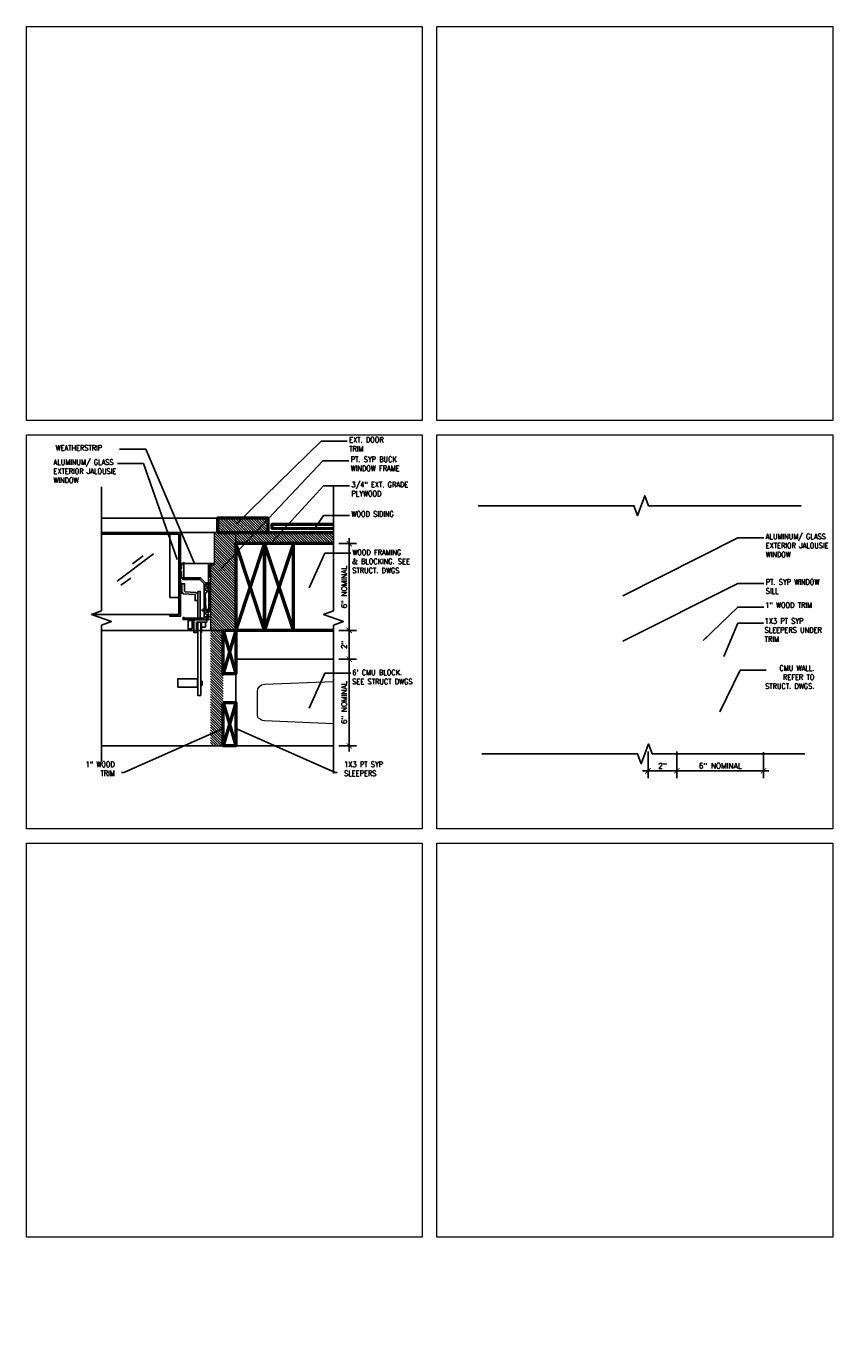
# Model space of a CAD drawing. Header units: inches. Extents: x -3803 to 34213, y -3756 to 4522.
# Tile 60 of 64: x 32593 to 32649, y 3590 to 3682. Entities that reach past the tile are written whole.
import ezdxf
from ezdxf.xclip import XClip

# ---------------------------------------------------------------- set-up
doc = ezdxf.new("R2010")
doc.units = ezdxf.units.IN
doc.header["$LTSCALE"] = 0.011
doc.header["$MEASUREMENT"] = 0
doc.header["$XCLIPFRAME"] = 0
doc.header["$PDMODE"] = 1
doc.layers.get('0').update_dxf_attribs({"linetype": 'CONTINUOUS'})
doc.layers.get('Defpoints').update_dxf_attribs({"linetype": 'CONTINUOUS'})
for name, color, linetype in [('A-elev-8', 8, 'CONTINUOUS'), ('A-elev-9', 9, 'CONTINUOUS'), ('Flashing', 5, 'CONTINUOUS'), ('Hatch', 254, 'CONTINUOUS'), ('Object', 7, 'CONTINUOUS'), ('woodfill', 254, 'CONTINUOUS')]:
    doc.layers.add(name, color=color, linetype=linetype)
for name, color, linetype, lineweight in [('A-STAIRS', 3, 'CONTINUOUS', 0), ('DIM', 4, 'CONTINUOUS', 13), ('G-DIM', 9, 'CONTINUOUS', 18), ('G-NOTE', 134, 'CONTINUOUS', 18), ('G-PEN1', 214, 'CONTINUOUS', 18), ('G-PEN2', 8, 'CONTINUOUS', 25), ('G-PEN4', 4, 'CONTINUOUS', 50)]:
    doc.layers.add(name, color=color, linetype=linetype, lineweight=lineweight)
doc.layers.add('MS_NONPLOT', color=7, linetype='CONTINUOUS', lineweight=0, plot=False)
doc.styles.add('ROM_SML_004', font='ROMANS.shx', dxfattribs={"width": 0.8, "height": 0.375})
doc.styles.add('ROMANS', font='romans.shx')
doc.dimstyles.new('DIM_004', dxfattribs={"dimscale": 4, "dimtxt": 0.09375, "dimasz": 0.09375, "dimexe": 0.125, "dimexo": 0.09375, "dimgap": 0.03125, "dimtad": 1, "dimdec": 4, "dimrnd": 0.0625, "dimzin": 15, "dimdsep": 46, "dimlunit": 4, "dimtxsty": 'ROMANS', "dimblk1": 'ARCHTICK', "dimblk2": 'ARCHTICK', "dimsah": 1, "dimcen": 0.0625, "dimdle": 0.09375, "dimclrd": 256, "dimclre": 256, "dimclrt": 134, "dimadec": 0, "dimazin": 0, "dimtfac": 1, "dimtdec": 4, "dimtix": 1, "dimtmove": 2, "dimatfit": 3, "dimldrblk": 'ARCHTICK', "dimfxl": 1, "dimtvp": 1.2, "dimfrac": 2, "dimtolj": 1, "dimtzin": 15, "dimarcsym": 0})
doc.dimstyles.new('DIM_004 Leader', dxfattribs={"dimscale": 4, "dimtxt": 0.09375, "dimasz": 0.09375, "dimexe": 0.125, "dimexo": 0.09375, "dimgap": 0.03125, "dimtad": 0, "dimjust": 2, "dimdec": 4, "dimrnd": 0.0625, "dimzin": 15, "dimdsep": 46, "dimlunit": 4, "dimtxsty": 'ROMANS', "dimcen": 0.0625, "dimdle": 0.09375, "dimclrd": 256, "dimclre": 256, "dimclrt": 256, "dimadec": 0, "dimazin": 0, "dimtfac": 1, "dimtdec": 4, "dimtix": 1, "dimtmove": 2, "dimatfit": 3, "dimfxl": 1, "dimtvp": 1.2, "dimfrac": 2, "dimtolj": 1, "dimtzin": 15, "dimarcsym": 0})

# ---------------------------------------------------------------- blocks, each defined once
blk = doc.blocks.new('jalousie door section')
at = {"layer": 'A-elev-8'}
for p, q in [((1.787, -5.875), (-2.213, -5.875)), ((-2.213, -5.875), (-2.213, -6)), ((-2.213, -6), (-2.213, -73.125)), ((-2.213, -6), (1.787, -6)), ((1.787, -6), (1.787, -5.875)), ((1.787, -6), (1.787, -6.5)), ((-0.758, -6.5), (-0.971, -72.625)), ((-0.662, -6.5), (-0.875, -72.625)), ((0.779, -6.615), (0.542, -6.692)), ((0.542, -6.692), (1.783, -10.495)), ((0.779, -6.615), (2.021, -10.417)), ((0.072, -7.847), (0.07, -70.205)), ((0.693, -7.847), (0.072, -7.847)), ((0.935, -8.824), (0.935, -10.489)), ((0.779, -10.011), (0.542, -10.089)), ((0.779, -10.011), (2.021, -13.814)), ((1.396, -9.308), (1.396, -9.402)), ((0.542, -10.089), (1.783, -13.891)), ((0.547, -10.133), (1.658, -13.471)), ((0.69, -10.545), (0.69, -11.254)), ((2.021, -10.417), (1.783, -10.495)), ((0.935, -12.221), (0.935, -13.886)), ((0.779, -13.524), (0.542, -13.601)), ((0.542, -13.601), (1.783, -17.404)), ((0.779, -13.524), (2.021, -17.326)), ((2.021, -13.814), (1.783, -13.891)), ((0.935, -14.806), (0.935, -17.398)), ((1.396, -16.217), (1.396, -16.312)), ((0.779, -16.921), (0.542, -16.998)), ((0.542, -16.998), (1.783, -20.801)), ((0.547, -17.042), (1.658, -20.38)), ((0.779, -16.921), (2.021, -20.723)), ((2.021, -17.326), (1.783, -17.404)), ((0.69, -17.454), (0.69, -18.163)), ((0.935, -19.13), (0.935, -20.795)), ((0.779, -20.433), (0.542, -20.51)), ((0.542, -20.51), (1.783, -24.313)), ((0.779, -20.433), (2.021, -24.235)), ((2.021, -20.723), (1.783, -20.801)), ((0.935, -21.716), (0.935, -24.307)), ((1.396, -23.127), (1.396, -23.221)), ((0.779, -23.83), (0.542, -23.907)), ((0.542, -23.907), (1.783, -27.71)), ((0.547, -23.951), (1.658, -27.289)), ((0.69, -24.363), (0.69, -25.072)), ((0.779, -23.83), (2.021, -27.632)), ((2.021, -24.235), (1.783, -24.313)), ((0.935, -26.039), (0.935, -27.819)), ((0.779, -27.342), (0.542, -27.42)), ((0.779, -27.342), (2.021, -31.144)), ((0.542, -27.42), (1.783, -31.222)), ((2.021, -27.632), (1.783, -27.71)), ((0.935, -29.552), (0.935, -31.216)), ((1.396, -30.036), (1.396, -30.13)), ((0.779, -30.739), (0.542, -30.816)), ((0.542, -30.816), (1.783, -34.619)), ((0.547, -30.86), (1.658, -34.198)), ((0.779, -30.739), (2.021, -34.541)), ((0.69, -31.272), (0.69, -31.981)), ((2.021, -31.144), (1.783, -31.222)), ((1.062, -33.01), (1.062, -35.117)), ((0.779, -34.251), (0.542, -34.329)), ((0.542, -34.329), (1.783, -38.131)), ((0.779, -34.251), (2.021, -38.053)), ((2.021, -34.541), (1.783, -34.619)), ((0.935, -36.481), (0.935, -38.125)), ((0.779, -37.648), (0.542, -37.725)), ((0.542, -37.725), (1.783, -41.528)), ((0.779, -37.648), (2.021, -41.45)), ((2.021, -38.053), (1.783, -38.131)), ((0.935, -39.877), (0.935, -41.522)), ((0.779, -41.045), (0.542, -41.122)), ((0.779, -41.045), (2.021, -44.847)), ((0.542, -41.122), (1.783, -44.925)), ((2.021, -41.45), (1.783, -41.528)), ((0.477, -43.79), (0.236, -44.07)), ((0.935, -43.274), (0.935, -44.919)), ((0.526, -43.829), (0.282, -44.113)), ((0.779, -44.441), (0.542, -44.519)), ((0.542, -44.519), (1.783, -48.321)), ((0.779, -44.441), (2.021, -48.244)), ((2.021, -44.847), (1.783, -44.925)), ((0.935, -46.671), (0.935, -48.315)), ((1.062, -46.734), (1.062, -48.704)), ((1.396, -47.135), (1.396, -49.726)), ((0.779, -47.838), (0.542, -47.916)), ((0.542, -47.916), (1.783, -51.718)), ((0.779, -47.838), (2.021, -51.641)), ((1.522, -47.523), (1.522, -50.114)), ((2.021, -48.244), (1.783, -48.321)), ((0.935, -50.068), (0.935, -51.712)), ((0.779, -51.235), (0.542, -51.312)), ((0.542, -51.312), (1.783, -55.115)), ((0.779, -51.235), (2.021, -55.037)), ((2.021, -51.641), (1.783, -51.718)), ((0.935, -53.464), (0.935, -55.109)), ((0.779, -54.632), (0.542, -54.709)), ((0.542, -54.709), (1.783, -58.512)), ((0.779, -54.632), (2.021, -58.434)), ((2.021, -55.037), (1.783, -55.115)), ((0.935, -56.861), (0.935, -58.506)), ((0.779, -58.028), (0.542, -58.106)), ((0.542, -58.106), (1.783, -61.908)), ((0.779, -58.028), (2.021, -61.831)), ((2.021, -58.434), (1.783, -58.512)), ((0.935, -60.258), (0.935, -61.902)), ((0.779, -61.425), (0.542, -61.503)), ((0.542, -61.503), (1.783, -65.305)), ((0.779, -61.425), (2.021, -65.228)), ((2.021, -61.831), (1.783, -61.908)), ((0.935, -62.708), (0.935, -65.299)), ((0.779, -64.822), (0.542, -64.9)), ((0.542, -64.9), (1.783, -68.702)), ((0.547, -64.943), (1.658, -68.281)), ((0.69, -65.355), (0.69, -66.064)), ((0.779, -64.822), (2.021, -68.624)), ((2.021, -65.228), (1.783, -65.305)), ((2.021, -65.228), (1.783, -65.305)), ((0.69, -66.912), (0.69, -68.225)), ((0.779, -68.196), (0.542, -68.273)), ((0.542, -68.273), (1.783, -72.076)), ((0.779, -68.196), (2.021, -71.998)), ((0.69, -68.729), (0.69, -70.291)), ((2.021, -68.624), (1.783, -68.702)), ((0.07, -70.205), (0.576, -70.205)), ((2.021, -71.998), (1.783, -72.076)), ((-2.213, -72.625), (1.787, -72.625)), ((1.787, -73.25), (1.787, -72.625)), ((-1.963, -81.507), (-2.963, -81.739)), ((-2.963, -82), (-2.963, -81.739)), ((-2.963, -82), (-2.963, -81.75)), ((-1.963, -81.507), (-1.213, -81.507)), ((-1.213, -81.452), (-1.213, -81.632)), ((2.662, -81.757), (-1.213, -81.632)), ((2.662, -81.757), (2.787, -81.882)), ((2.787, -82.007), (2.787, -81.882))]:
    blk.add_line(p, q, dxfattribs=at)
for points in [[(-1.213, 0), (-1.213, -1), (-2.212, -1), (-2.212, 0)], [(-1.338, 0), (-1.338, -0.875), (-2.087, -0.875), (-2.087, 0)], [(-1.213, -5.875), (-1.213, 0), (0.787, 0), (0.787, -5.875)], [(-2.213, -6.5), (1.787, -6.5)], [(1.787, -6.5), (1.787, -9.679)], [(1.291, -9.153), (1.231, -9.167), (1.383, -9.548), (1.476, -9.683), (1.441, -9.818), (1.489, -9.848), (1.518, -9.689), (1.29, -9.153)], [(1.787, -10.493), (1.787, -13.076)], [(1.291, -12.55), (1.231, -12.564), (1.383, -12.945), (1.476, -13.08), (1.441, -13.215), (1.489, -13.244), (1.518, -13.086), (1.29, -12.549)], [(1.787, -13.89), (1.787, -16.472)], [(1.291, -16.062), (1.231, -16.076), (1.383, -16.458), (1.476, -16.593), (1.441, -16.728), (1.489, -16.757), (1.518, -16.598), (1.29, -16.062)], [(1.787, -17.402), (1.787, -19.985)], [(1.291, -19.459), (1.231, -19.473), (1.383, -19.854), (1.476, -19.989), (1.441, -20.124), (1.489, -20.153), (1.518, -19.995), (1.29, -19.459)], [(1.787, -20.799), (1.787, -23.381)], [(1.291, -22.971), (1.231, -22.985), (1.383, -23.367), (1.476, -23.502), (1.441, -23.637), (1.489, -23.666), (1.518, -23.507), (1.29, -22.971)], [(1.787, -24.312), (1.787, -26.894)], [(1.291, -26.368), (1.231, -26.382), (1.383, -26.763), (1.476, -26.898), (1.441, -27.033), (1.489, -27.063), (1.518, -26.904), (1.29, -26.368)], [(1.787, -27.708), (1.787, -30.291)], [(1.291, -29.88), (1.231, -29.895), (1.383, -30.276), (1.476, -30.411), (1.441, -30.546), (1.489, -30.575), (1.518, -30.416), (1.29, -29.88)], [(1.787, -31.221), (1.787, -33.803)], [(1.291, -33.277), (1.231, -33.291), (1.383, -33.673), (1.476, -33.807), (1.441, -33.942), (1.489, -33.972), (1.518, -33.813), (1.29, -33.277)], [(1.787, -34.617), (1.787, -37.2)], [(1.291, -36.789), (1.231, -36.804), (1.383, -37.185), (1.476, -37.32), (1.441, -37.455), (1.489, -37.484), (1.518, -37.325), (1.29, -36.789)], [(1.787, -38.13), (1.787, -40.712)], [(1.291, -40.186), (1.231, -40.2), (1.383, -40.582), (1.476, -40.717), (1.441, -40.852), (1.489, -40.881), (1.518, -40.722), (1.29, -40.186)], [(1.787, -41.527), (1.787, -44.109)], [(1.291, -43.583), (1.231, -43.597), (1.383, -43.978), (1.476, -44.113), (1.441, -44.248), (1.489, -44.278), (1.518, -44.119), (1.29, -43.583)], [(-0.964, -44.441), (-1.143, -44.452), (-1.121, -44.698), (-1.218, -44.782), (-1.342, -46.014), (-1.599, -46.32), (-1.603, -47.195), (-1.294, -47.494), (-1.223, -48.704), (-1.148, -48.827), (-1.13, -49.071), (-0.962, -49.062)], [(1.787, -44.923), (1.787, -47.505)], [(-0.348, -45.649), (-0.809, -45.994)], [(0.055, -45.906), (-0.452, -46.355)], [(-1.463, -47.596), (-2.8, -48.378), (-3.057, -48.725), (-3.225, -48.759), (-3.595, -48.759), (-3.628, -48.613), (-3.505, -48.21), (-3.08, -47.987), (-1.927, -46.946)], [(1.291, -46.98), (1.231, -46.994), (1.383, -47.375), (1.476, -47.51), (1.441, -47.645), (1.489, -47.674), (1.518, -47.516), (1.29, -46.979)], [(1.787, -48.32), (1.787, -50.902)], [(1.291, -50.377), (1.231, -50.391), (1.383, -50.772), (1.476, -50.907), (1.441, -51.042), (1.489, -51.071), (1.518, -50.912), (1.29, -50.376)], [(1.787, -51.717), (1.787, -54.299)], [(1.291, -53.773), (1.231, -53.787), (1.383, -54.169), (1.476, -54.304), (1.441, -54.439), (1.489, -54.468), (1.518, -54.309), (1.29, -53.773)], [(1.787, -55.114), (1.787, -57.696)], [(1.291, -57.17), (1.231, -57.184), (1.383, -57.565), (1.476, -57.7), (1.441, -57.835), (1.489, -57.865), (1.518, -57.706), (1.29, -57.17)], [(1.787, -58.51), (1.787, -61.093)], [(1.291, -60.567), (1.231, -60.581), (1.383, -60.962), (1.476, -61.097), (1.441, -61.232), (1.489, -61.261), (1.518, -61.103), (1.29, -60.566)], [(1.787, -61.907), (1.787, -64.489)], [(1.291, -63.964), (1.231, -63.978), (1.383, -64.359), (1.476, -64.494), (1.441, -64.629), (1.489, -64.658), (1.518, -64.499), (1.29, -63.963)], [(1.787, -65.304), (1.787, -67.886)], [(1.291, -67.36), (1.231, -67.374), (1.383, -67.756), (1.476, -67.891), (1.441, -68.026), (1.489, -68.055), (1.518, -67.896), (1.29, -67.36)], [(1.787, -68.701), (1.787, -71.283)], [(1.291, -70.734), (1.231, -70.748), (1.383, -71.129), (1.476, -71.264), (1.441, -71.399), (1.489, -71.428), (1.518, -71.27), (1.29, -70.733)], [(1.787, -72.074), (1.787, -72.625)], [(-1.963, -81.507), (-1.213, -81.507)]]:
    blk.add_lwpolyline(points, dxfattribs=at)
for points in [[(-1.088, -0.125), (0.662, -0.125), (0.662, -5.875), (-1.088, -5.875)], [(-2.213, -73.125), (1.787, -73.125), (1.787, -73.25), (-2.213, -73.25)], [(-1.213, -81.507), (0.787, -81.507), (0.787, -73.125), (-1.213, -73.125)], [(-1.088, -81.382), (0.662, -81.382), (0.662, -73.25), (-1.088, -73.25)]]:
    blk.add_lwpolyline(points, close=True, dxfattribs=at)
for points in [[(1.317, -9.011), (0.2, -8.465, -0.796581), (0.325, -7.931), (0.883, -7.818), (0.891, -7.774), (0.859, -7.706), (0.759, -7.686), (0.735, -7.673), (0.578, -7.191), (0.573, -6.982), (0.456, -6.882), (0.491, -6.847), (0.615, -6.955), (0.629, -7.197), (0.779, -7.656), (0.778, -7.674), (0.765, -7.686)], [(1.317, -12.408), (0.2, -11.862, -0.796581), (0.325, -11.327), (0.883, -11.215), (0.891, -11.171), (0.859, -11.103), (0.759, -11.082), (0.735, -11.07), (0.578, -10.588), (0.573, -10.379), (0.456, -10.279), (0.491, -10.244), (0.615, -10.352), (0.629, -10.594), (0.779, -11.053), (0.778, -11.07), (0.765, -11.083)], [(1.317, -15.92), (0.2, -15.374, -0.796581), (0.325, -14.84), (0.883, -14.727), (0.891, -14.683), (0.859, -14.615), (0.759, -14.595), (0.735, -14.582), (0.578, -14.1), (0.573, -13.891), (0.456, -13.791), (0.491, -13.756), (0.615, -13.864), (0.629, -14.106), (0.779, -14.565), (0.778, -14.583), (0.765, -14.595)], [(1.317, -19.317), (0.2, -18.771, -0.796581), (0.325, -18.237), (0.883, -18.124), (0.891, -18.08), (0.859, -18.012), (0.759, -17.992), (0.735, -17.979), (0.578, -17.497), (0.573, -17.288), (0.456, -17.188), (0.491, -17.153), (0.615, -17.261), (0.629, -17.503), (0.779, -17.962), (0.778, -17.979), (0.765, -17.992)], [(1.317, -22.829), (0.2, -22.283, -0.796581), (0.325, -21.749), (0.883, -21.636), (0.891, -21.592), (0.859, -21.524), (0.759, -21.504), (0.735, -21.491), (0.578, -21.009), (0.573, -20.8), (0.456, -20.7), (0.491, -20.665), (0.615, -20.773), (0.629, -21.015), (0.779, -21.474), (0.778, -21.492), (0.765, -21.504)], [(1.317, -26.226), (0.2, -25.68, -0.796581), (0.325, -25.146), (0.883, -25.033), (0.891, -24.989), (0.859, -24.921), (0.759, -24.901), (0.735, -24.888), (0.578, -24.406), (0.573, -24.197), (0.456, -24.097), (0.491, -24.062), (0.615, -24.17), (0.629, -24.412), (0.779, -24.871), (0.778, -24.889), (0.765, -24.901)], [(1.317, -29.738), (0.2, -29.192, -0.796581), (0.325, -28.658), (0.883, -28.546), (0.891, -28.501), (0.859, -28.433), (0.759, -28.413), (0.735, -28.4), (0.578, -27.918), (0.573, -27.709), (0.456, -27.609), (0.491, -27.575), (0.615, -27.682), (0.629, -27.924), (0.779, -28.383), (0.778, -28.401), (0.765, -28.413)], [(1.317, -33.135), (0.2, -32.589, -0.796581), (0.325, -32.055), (0.883, -31.942), (0.891, -31.898), (0.859, -31.83), (0.759, -31.81), (0.735, -31.797), (0.578, -31.315), (0.573, -31.106), (0.456, -31.006), (0.491, -30.971), (0.615, -31.079), (0.629, -31.321), (0.779, -31.78), (0.778, -31.798), (0.765, -31.81)], [(1.317, -36.648), (0.2, -36.101, -0.796581), (0.325, -35.567), (0.883, -35.455), (0.891, -35.41), (0.859, -35.342), (0.759, -35.322), (0.735, -35.31), (0.578, -34.827), (0.573, -34.618), (0.456, -34.518), (0.491, -34.484), (0.615, -34.591), (0.629, -34.833), (0.779, -35.293), (0.778, -35.31), (0.765, -35.323)], [(1.317, -40.044), (0.2, -39.498, -0.796581), (0.325, -38.964), (0.883, -38.851), (0.891, -38.807), (0.859, -38.739), (0.759, -38.719), (0.735, -38.706), (0.578, -38.224), (0.573, -38.015), (0.456, -37.915), (0.491, -37.88), (0.615, -37.988), (0.629, -38.23), (0.779, -38.689), (0.778, -38.707), (0.765, -38.719)], [(1.317, -43.441), (0.2, -42.895, -0.796581), (0.325, -42.361), (0.883, -42.248), (0.891, -42.204), (0.859, -42.136), (0.759, -42.116), (0.735, -42.103), (0.578, -41.621), (0.573, -41.412), (0.456, -41.312), (0.491, -41.277), (0.615, -41.385), (0.629, -41.627), (0.779, -42.086), (0.778, -42.103), (0.765, -42.116)], [(0.07, -44.29), (-0.355, -45.65, 0.767087), (0.062, -45.914)], [(1.317, -46.838), (0.2, -46.292, -0.796581), (0.325, -45.757), (0.883, -45.645), (0.891, -45.601), (0.859, -45.533), (0.759, -45.512), (0.735, -45.5), (0.578, -45.017), (0.573, -44.808), (0.456, -44.709), (0.491, -44.674), (0.615, -44.782), (0.629, -45.024), (0.779, -45.483), (0.778, -45.5), (0.765, -45.513)], [(1.317, -50.235), (0.2, -49.688, -0.796581), (0.325, -49.154), (0.883, -49.042), (0.891, -48.998), (0.859, -48.929), (0.759, -48.909), (0.735, -48.897), (0.578, -48.414), (0.573, -48.205), (0.456, -48.106), (0.491, -48.071), (0.615, -48.178), (0.629, -48.421), (0.779, -48.88), (0.778, -48.897), (0.765, -48.91)], [(0.892, -48.997), (0.871, -49.083), (0.301, -49.192, 0.804516), (0.287, -49.745), (1.332, -50.266), (0.892, -48.997)], [(1.317, -53.631), (0.2, -53.085, -0.796581), (0.325, -52.551), (0.883, -52.438), (0.891, -52.394), (0.859, -52.326), (0.759, -52.306), (0.735, -52.293), (0.578, -51.811), (0.573, -51.602), (0.456, -51.502), (0.491, -51.467), (0.615, -51.575), (0.629, -51.817), (0.779, -52.276), (0.778, -52.294), (0.765, -52.306)], [(1.317, -57.028), (0.2, -56.482, -0.796581), (0.325, -55.948), (0.883, -55.835), (0.891, -55.791), (0.859, -55.723), (0.759, -55.703), (0.735, -55.69), (0.578, -55.208), (0.573, -54.999), (0.456, -54.899), (0.491, -54.864), (0.615, -54.972), (0.629, -55.214), (0.779, -55.673), (0.778, -55.691), (0.765, -55.703)], [(1.317, -60.425), (0.2, -59.879, -0.796581), (0.325, -59.344), (0.883, -59.232), (0.891, -59.188), (0.859, -59.12), (0.759, -59.099), (0.735, -59.087), (0.578, -58.605), (0.573, -58.396), (0.456, -58.296), (0.491, -58.261), (0.615, -58.369), (0.629, -58.611), (0.779, -59.07), (0.778, -59.087), (0.765, -59.1)], [(1.317, -63.822), (0.2, -63.275, -0.796581), (0.325, -62.741), (0.883, -62.629), (0.891, -62.585), (0.859, -62.516), (0.759, -62.496), (0.735, -62.484), (0.578, -62.001), (0.573, -61.792), (0.456, -61.693), (0.491, -61.658), (0.615, -61.765), (0.629, -62.008), (0.779, -62.467), (0.778, -62.484), (0.765, -62.497)], [(1.317, -67.218), (0.2, -66.672, -0.796581), (0.325, -66.138), (0.883, -66.026), (0.891, -65.981), (0.859, -65.913), (0.759, -65.893), (0.735, -65.88), (0.578, -65.398), (0.573, -65.189), (0.456, -65.089), (0.491, -65.055), (0.615, -65.162), (0.629, -65.404), (0.779, -65.863), (0.778, -65.881), (0.765, -65.893)], [(1.317, -70.592), (0.2, -70.046, -0.796581), (0.325, -69.512), (0.883, -69.399), (0.891, -69.355), (0.859, -69.287), (0.759, -69.267), (0.735, -69.254), (0.578, -68.772), (0.573, -68.563), (0.456, -68.463), (0.491, -68.428), (0.615, -68.536), (0.629, -68.778), (0.779, -69.237), (0.778, -69.254), (0.765, -69.267)]]:
    blk.add_lwpolyline(points, format="xyb", dxfattribs=at)
for centre, radius in [((0.385, -8.235), 0.189), ((0.388, -8.243), 0.147), ((0.385, -11.632), 0.189), ((0.388, -11.64), 0.147), ((0.385, -15.144), 0.189), ((0.388, -15.152), 0.147), ((0.385, -18.541), 0.189), ((0.388, -18.549), 0.147), ((0.385, -22.054), 0.189), ((0.388, -22.061), 0.147), ((0.385, -25.45), 0.189), ((0.388, -25.458), 0.147), ((0.385, -28.963), 0.189), ((0.388, -28.97), 0.147), ((0.385, -32.359), 0.189), ((0.388, -32.367), 0.147), ((0.385, -35.872), 0.189), ((0.388, -35.88), 0.147), ((0.385, -39.269), 0.189), ((0.388, -39.276), 0.147), ((0.385, -42.665), 0.189), ((0.388, -42.673), 0.147), ((0.385, -43.955), 0.189), ((-0.082, -45.703), 0.107), ((-1.226, -46.753), 0.233), ((0.385, -46.062), 0.189), ((0.388, -46.07), 0.147), ((-1.238, -46.765), 0.14), ((-3.176, -48.404), 0.251), ((-3.176, -48.404), 0.167), ((0.385, -49.459), 0.189), ((0.388, -49.467), 0.147), ((0.385, -52.856), 0.189), ((0.388, -52.863), 0.147), ((0.385, -56.252), 0.189), ((0.388, -56.26), 0.147), ((0.385, -59.649), 0.189), ((0.388, -59.657), 0.147), ((0.385, -63.046), 0.189), ((0.388, -63.054), 0.147), ((0.385, -66.443), 0.189), ((0.388, -66.45), 0.147), ((0.385, -69.816), 0.189), ((0.388, -69.824), 0.147)]:
    blk.add_circle(centre, radius, dxfattribs=at)
for centre, radius, start, end in [((1.207, -8.658), 0.178, 111.75245, 286.53833), ((1.225, -8.647), 0.109, 124.35115, 273.93963), ((1.207, -12.081), 0.178, 111.75245, 286.53833), ((1.225, -12.07), 0.109, 124.35115, 273.93963), ((1.207, -15.567), 0.178, 111.75245, 286.53833), ((1.225, -15.556), 0.109, 124.35115, 273.93963), ((1.207, -18.99), 0.178, 111.75245, 286.53833), ((1.225, -18.979), 0.109, 124.35115, 273.93963), ((1.207, -22.476), 0.178, 111.75245, 286.53833), ((1.225, -22.465), 0.109, 124.35115, 273.93963), ((1.207, -25.899), 0.178, 111.75245, 286.53833), ((1.225, -25.888), 0.109, 124.35115, 273.93963), ((1.207, -29.385), 0.178, 111.75245, 286.53833), ((1.225, -29.374), 0.109, 124.35115, 273.93963), ((1.207, -32.808), 0.178, 111.75245, 286.53833), ((1.225, -32.797), 0.109, 124.35115, 273.93963), ((1.207, -36.294), 0.178, 111.75245, 286.53833), ((1.225, -36.283), 0.109, 124.35115, 273.93963), ((1.207, -39.691), 0.178, 111.75245, 286.53833), ((1.225, -39.68), 0.109, 124.35115, 273.93963), ((1.207, -43.088), 0.178, 111.75245, 286.53833), ((1.225, -43.076), 0.109, 124.35115, 273.93963), ((-0.073, -45.711), 0.168, 31.55068, 328.44932), ((-1.252, -46.79), 0.911, 94.8241, 268.12925), ((-1.252, -46.79), 0.911, 294.30276, 65.69724), ((1.207, -46.484), 0.178, 111.75245, 286.53833), ((1.225, -46.473), 0.109, 124.35115, 273.93963), ((1.207, -49.881), 0.178, 111.75245, 286.53833), ((1.225, -49.87), 0.109, 124.35115, 273.93963), ((1.207, -53.278), 0.178, 111.75245, 286.53833), ((1.225, -53.267), 0.109, 124.35115, 273.93963), ((1.207, -56.675), 0.178, 111.75245, 286.53833), ((1.225, -56.664), 0.109, 124.35115, 273.93963), ((1.207, -60.071), 0.178, 111.75245, 286.53833), ((1.225, -60.06), 0.109, 124.35115, 273.93963), ((1.207, -63.468), 0.178, 111.75245, 286.53833), ((1.225, -63.457), 0.109, 124.35115, 273.93963), ((1.207, -66.891), 0.178, 111.75245, 286.53833), ((1.225, -66.88), 0.109, 124.35115, 273.93963), ((-1.213, -81.632), 0.125, 358.15239, 90), ((-1.213, -81.632), 0.25, 358.15239, 30), ((-1.213, -81.632), 0.375, 358.15239, 19.47122), ((-1.213, -81.632), 0.5, 358.15239, 14.47751), ((-1.213, -81.632), 0.625, 358.15239, 11.53696), ((-1.213, -81.632), 0.75, 358.15239, 9.59407), ((-1.213, -81.632), 0.875, 358.15239, 8.21321), ((-1.213, -81.632), 1, 358.15239, 7.18076), ((-1.213, -81.632), 1.125, 358.15239, 6.37937), ((-1.213, -81.632), 1.25, 358.15239, 5.73917), ((-1.213, -81.632), 1.375, 358.15239, 5.21591), ((-1.213, -81.632), 1.5, 358.15239, 4.78019), ((-1.213, -81.632), 1.625, 358.15239, 4.41173), ((-1.213, -81.632), 1.75, 358.15239, 4.09604)]:
    blk.add_arc(centre, radius, start, end, dxfattribs=at)
blk = doc.blocks.new('scheme 04')
at = {"layer": 'A-elev-9'}
for p, q in [((-391.976, 22.25), (-391.99, -60)), ((-390.98, 22), (-390.98, -60)), ((-383.732, 22.25), (-383.732, -60)), ((-382.732, 22.5), (-382.732, -60))]:
    blk.add_line(p, q, dxfattribs=at)
blk.add_blockref('jalousie door section', (-387.731, 22.007))
blk = doc.blocks.new('C')
ref = blk.add_blockref('scheme 04', (400.803, 66.617))
XClip(ref).set_block_clipping_path([(-394.6189101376, -61.6445663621), (-375.7661047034, -44.2030273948)])
blk = doc.blocks.new('_ArchTick')
at = {"color": 0, "linetype": 'ByBlock', "const_width": 0.15}
blk.add_lwpolyline([(-0.5, -0.5), (0.5, 0.5)], dxfattribs=at)
blk = doc.blocks.new('*D234')
at = {"layer": 'Defpoints', "color": 0, "ltscale": 10, "transparency": 16777216}
for p in [(32613.934, 3639.913), (32613.934, 3637.914), (32615.02, 3637.914)]:
    blk.add_point(p, dxfattribs=at)
at = {"layer": 'G-DIM', "lineweight": -2, "ltscale": 10, "transparency": 16777216}
for p, q in [((32615.02, 3640.288), (32615.02, 3637.539)), ((32614.309, 3639.913), (32615.52, 3639.913)), ((32614.309, 3637.914), (32615.52, 3637.914))]:
    blk.add_line(p, q, dxfattribs=at)
at = {"layer": 'G-DIM', "lineweight": -2, "ltscale": 10, "transparency": 16777216, "xscale": 0.375, "yscale": 0.375, "zscale": 0.375}
for p, rotation in [((32615.02, 3639.913), 90), ((32615.02, 3637.914), 270)]:
    blk.add_blockref('_ArchTick', p, dxfattribs=dict(at, rotation=rotation))
at = {"layer": 'G-DIM', "color": 134, "ltscale": 10, "transparency": 16777216, "insert": (32614.672, 3638.914), "char_height": 0.375, "attachment_point": 5, "rotation": 90, "style": 'ROMANS'}
blk.add_mtext('\\A1;2"', dxfattribs=at)
blk = doc.blocks.new('*D235')
at = {"layer": 'Defpoints', "color": 0, "ltscale": 10, "transparency": 16777216}
for p in [(32613.934, 3637.914), (32613.934, 3631.915), (32615.02, 3631.915)]:
    blk.add_point(p, dxfattribs=at)
at = {"layer": 'G-DIM', "lineweight": -2, "ltscale": 10, "transparency": 16777216}
for p, q in [((32615.02, 3638.289), (32615.02, 3631.54)), ((32614.309, 3637.914), (32615.52, 3637.914)), ((32614.309, 3631.915), (32615.52, 3631.915))]:
    blk.add_line(p, q, dxfattribs=at)
at = {"layer": 'G-DIM', "lineweight": -2, "ltscale": 10, "transparency": 16777216, "xscale": 0.375, "yscale": 0.375, "zscale": 0.375}
for p, rotation in [((32615.02, 3637.914), 90), ((32615.02, 3631.915), 270)]:
    blk.add_blockref('_ArchTick', p, dxfattribs=dict(at, rotation=rotation))
at = {"layer": 'G-DIM', "color": 134, "ltscale": 10, "transparency": 16777216, "insert": (32614.672, 3634.915), "char_height": 0.375, "attachment_point": 5, "rotation": 90, "style": 'ROMANS'}
blk.add_mtext('\\A1;6" NOMINAL', dxfattribs=at)
blk = doc.blocks.new('*D233')
at = {"layer": 'Defpoints', "color": 0, "ltscale": 10, "transparency": 16777216}
for p in [(32613.934, 3645.913), (32613.934, 3639.913), (32615.02, 3639.913)]:
    blk.add_point(p, dxfattribs=at)
at = {"layer": 'G-DIM', "lineweight": -2, "ltscale": 10, "transparency": 16777216}
for p, q in [((32614.309, 3645.913), (32615.52, 3645.913)), ((32615.02, 3646.288), (32615.02, 3639.538)), ((32614.309, 3639.913), (32615.52, 3639.913))]:
    blk.add_line(p, q, dxfattribs=at)
at = {"layer": 'G-DIM', "lineweight": -2, "ltscale": 10, "transparency": 16777216, "xscale": 0.375, "yscale": 0.375, "zscale": 0.375}
for p, rotation in [((32615.02, 3645.913), 90), ((32615.02, 3639.913), 270)]:
    blk.add_blockref('_ArchTick', p, dxfattribs=dict(at, rotation=rotation))
at = {"layer": 'G-DIM', "color": 134, "ltscale": 10, "transparency": 16777216, "insert": (32614.672, 3642.913), "char_height": 0.375, "attachment_point": 5, "rotation": 90, "style": 'ROMANS'}
blk.add_mtext('\\A1;6" NOMINAL', dxfattribs=at)
blk = doc.blocks.new('*D237')
at = {"layer": 'Defpoints', "color": 0, "ltscale": 10, "transparency": 16777216}
for p in [(32635.698, 3631.896), (32637.696, 3631.896), (32637.696, 3630.195)]:
    blk.add_point(p, dxfattribs=at)
at = {"layer": 'G-DIM', "lineweight": -2, "ltscale": 10, "transparency": 16777216}
for p, q in [((32635.698, 3631.521), (32635.698, 3629.695)), ((32637.696, 3631.521), (32637.696, 3629.695)), ((32635.323, 3630.195), (32638.071, 3630.195))]:
    blk.add_line(p, q, dxfattribs=at)
at = {"layer": 'G-DIM', "lineweight": -2, "ltscale": 10, "transparency": 16777216, "xscale": 0.375, "yscale": 0.375, "zscale": 0.375, "rotation": 180}
blk.add_blockref('_ArchTick', (32635.698, 3630.195), dxfattribs=at)
at = {"layer": 'G-DIM', "lineweight": -2, "ltscale": 10, "transparency": 16777216, "xscale": 0.375, "yscale": 0.375, "zscale": 0.375}
blk.add_blockref('_ArchTick', (32637.696, 3630.195), dxfattribs=at)
at = {"layer": 'G-DIM', "color": 134, "ltscale": 10, "transparency": 16777216, "insert": (32636.697, 3630.543), "char_height": 0.375, "attachment_point": 5, "style": 'ROMANS'}
blk.add_mtext('\\A1;2"', dxfattribs=at)
blk = doc.blocks.new('*D238')
at = {"layer": 'Defpoints', "color": 0, "ltscale": 10, "transparency": 16777216}
for p in [(32637.696, 3631.849), (32643.696, 3631.849), (32643.696, 3630.195)]:
    blk.add_point(p, dxfattribs=at)
at = {"layer": 'G-DIM', "lineweight": -2, "ltscale": 10, "transparency": 16777216}
for p, q in [((32637.696, 3631.474), (32637.696, 3629.695)), ((32643.696, 3631.474), (32643.696, 3629.695)), ((32637.321, 3630.195), (32644.071, 3630.195))]:
    blk.add_line(p, q, dxfattribs=at)
at = {"layer": 'G-DIM', "lineweight": -2, "ltscale": 10, "transparency": 16777216, "xscale": 0.375, "yscale": 0.375, "zscale": 0.375, "rotation": 180}
blk.add_blockref('_ArchTick', (32637.696, 3630.195), dxfattribs=at)
at = {"layer": 'G-DIM', "lineweight": -2, "ltscale": 10, "transparency": 16777216, "xscale": 0.375, "yscale": 0.375, "zscale": 0.375}
blk.add_blockref('_ArchTick', (32643.696, 3630.195), dxfattribs=at)
at = {"layer": 'G-DIM', "color": 134, "ltscale": 10, "transparency": 16777216, "insert": (32640.696, 3630.543), "char_height": 0.375, "attachment_point": 5, "style": 'ROMANS'}
blk.add_mtext('\\A1;6" NOMINAL', dxfattribs=at)

msp = doc.modelspace()

# ---------------------------------------------------------------- hatches: boundary and pattern name
at = {"layer": 'A-STAIRS', "ltscale": 10, "true_color": 0xc7c8ca}
h = msp.add_hatch(dxfattribs=at)
h.set_pattern_fill('ANSI31', color=9, angle=-90)
h.set_pattern_definition([(315, (28835.83472, 33505.67338), (0.08838834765, 0.08838834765), [])])
h.paths.add_polyline_path([(32613.933605, 3645.9156631), (32613.933605, 3646.6856222), (32607.167235, 3646.6823854), (32607.167235, 3645.9152564)])
h = msp.add_hatch(dxfattribs=at)
h.set_pattern_fill('ANSI31', color=9, angle=-90)
h.set_pattern_definition([(315, (28898.4035, 35764.67565), (0.08838834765, 0.08838834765), [])])
h.paths.add_polyline_path([(32605.4174017, 3631.914495), (32605.4173914, 3639.9127152), (32606.295301, 3639.9127549), (32606.295301, 3631.914495)])
at = {"layer": 'Hatch', "ltscale": 10, "true_color": 0xc7c8ca}
h = msp.add_hatch(dxfattribs=at)
h.set_pattern_fill('ANSI31', color=9, angle=-90)
h.set_pattern_definition([(315, (28853.08113, 35880.98663), (0.08838834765, 0.08838834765), [])])
h.paths.add_polyline_path([(32609.4173915, 3646.6800703), (32609.4173915, 3647.6799129), (32605.9164205, 3647.6799129), (32605.9164205, 3646.6836571)])
at = {"layer": 'woodfill', "ltscale": 10}
h = msp.add_hatch(dxfattribs=at)
h.set_pattern_fill('ANSI31', color=256, angle=-90)
h.set_pattern_definition([(315, (28852.83186, 36236.3891), (0.08838834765, 0.08838834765), [])])
h.paths.add_polyline_path([(32605.6673914, 3644.443848), (32605.4173914, 3644.443848), (32605.4173914, 3639.9127946), (32607.1698937, 3639.9127946), (32607.1655756, 3646.6780845), (32605.6673914, 3646.6802734)])

# ---------------------------------------------------------------- linework, layer by layer
at = {"layer": 'A-elev-8'}
for p, q in [((32605.9173914, 3647.6799129), (32597.8752089, 3647.6802782)), ((32605.6673914, 3646.6806387), (32597.8752089, 3646.6806387)), ((32597.8752089, 3646.5743233), (32603.2261753, 3646.5743233)), ((32603.2261753, 3646.5743233), (32603.2261753, 3641.0164889)), ((32601.4877237, 3645.200876), (32598.9639363, 3643.3139408)), ((32600.7614487, 3645.0738873), (32600.016999, 3644.5114311)), ((32605.2888252, 3644.5314529), (32603.3341814, 3644.5314529)), ((32605.2888252, 3644.5314529), (32605.6673914, 3644.5314529)), ((32599.2181045, 3643.0417962), (32599.9080697, 3643.5316745)), ((32603.2261753, 3641.0164889), (32597.1960878, 3641.0164889)), ((32604.8474803, 3641.347482), (32604.8474803, 3641.2669569)), ((32607.1731405, 3639.9127949), (32597.8752089, 3639.9123728)), ((32605.4173914, 3639.9127946), (32597.8752089, 3639.9127946))]:
    msp.add_line(p, q, dxfattribs=at)
for points in [[(32602.6159824, 3641.0094628), (32602.6159824, 3640.8903646), (32603.3341814, 3640.8903646), (32603.3341814, 3646.6806387), (32602.5715716, 3646.6806387), (32602.5715716, 3646.5631256)], [(32605.4368262, 3640.6581331), (32603.521046, 3640.6581331), (32603.521046, 3640.7935359), (32603.6075813, 3640.7935359), (32603.6075813, 3640.7596802), (32604.9738977, 3640.7596802), (32604.9738977, 3643.136616), (32604.6916906, 3643.4383064), (32603.5021384, 3643.4383064), (32603.5021384, 3643.5529532), (32603.4176258, 3643.5529532), (32603.4176258, 3644.0054987), (32603.302905, 3643.8727478), (32603.2787209, 3644.0416872), (32603.4236499, 3644.2046052), (32603.4236499, 3644.2046052), (32603.4263321, 3644.2653979), (32603.2935391, 3644.1895715), (32603.2959136, 3644.3151645), (32603.4439206, 3644.4028743), (32603.4363136, 3644.4979214), (32603.5808908, 3644.6043534), (32603.5808908, 3644.6043534), (32603.5808908, 3643.551378), (32604.7335512, 3643.551378), (32605.0720853, 3643.1940391), (32605.4040237, 3643.1940391), (32605.4040237, 3643.0343711), (32605.2851256, 3643.0343711), (32605.2851256, 3643.0952036), (32605.0911248, 3643.0952036), (32605.0835178, 3642.9849633), (32605.3079467, 3642.8709148), (32605.2927327, 3642.7910807), (32605.2927327, 3642.7910807), (32605.1862345, 3642.8519133), (32605.0987318, 3642.8329119), (32605.0606968, 3642.7530778), (32605.0949063, 3642.6770521), (32605.1558064, 3642.6276244), (32605.2470906, 3642.688457), (32605.2737371, 3642.7036502), (32605.3231607, 3642.6352409), (32605.190016, 3642.5668118), (32605.1139459, 3642.5173841), (32605.0579705, 3642.4886925), (32605.0924879, 3641.3506392), (32605.1922145, 3641.2624909), (32605.3034176, 3641.2241889), (32605.3187196, 3641.1705342), (32605.2612053, 3641.1322123), (32605.2152115, 3641.1820388), (32605.1270053, 3641.1820388), (32605.0656655, 3641.1168995), (32605.0810114, 3641.0555884), (32605.1347002, 3641.0019337), (32605.2152115, 3640.9981055), (32605.2535543, 3641.0555884), (32605.3293167, 3640.9863019), (32605.1817054, 3640.894106), (32605.083254, 3640.8449175), (32605.1017219, 3640.7773059), (32605.267801, 3640.7773059), (32605.261645, 3640.8387765), (32605.4400801, 3640.8387765)], [(32605.2888252, 3644.5314529), (32605.3022187, 3641.347482), (32604.8474803, 3641.347482), (32604.8474803, 3641.2669569)], [(32605.4173914, 3644.443848), (32605.4040237, 3644.443848), (32605.4040237, 3643.5635881), (32605.4173914, 3643.5635881)], [(32604.5332625, 3641.9665813), (32604.3491552, 3641.9665813), (32604.3491552, 3642.4024383), (32603.5328743, 3642.4504105), (32603.4408426, 3642.5823639), (32603.4328398, 3643.1381712), (32603.6249059, 3643.1381712), (32603.6249059, 3642.618353), (32603.6689211, 3642.5663731), (32604.3731634, 3642.5263963), (32604.5052529, 3642.4784042), (32604.5412652, 3642.3944429)], [(32605.4173914, 3643.4562029), (32605.4173914, 3641.8420311)], [(32604.7119614, 3640.7836065), (32604.7119614, 3642.6085033), (32604.5459262, 3642.6085033), (32604.5459262, 3640.7708458)], [(32605.4173914, 3641.2669569), (32604.8474803, 3641.2669569)], [(32605.4173914, 3641.7639698), (32605.3965353, 3641.7639698), (32605.3965353, 3641.3387733), (32605.4173914, 3641.3387733)], [(32605.1598518, 3640.4765127), (32605.1598518, 3640.6393908), (32604.267105, 3640.6393908), (32604.267105, 3639.7732198), (32604.4560491, 3639.7732198), (32604.4560491, 3640.4765127), (32605.1598518, 3640.4765127)]]:
    msp.add_lwpolyline(points, dxfattribs=at)
for points in [[(32602.6117661, 3642.1958947), (32603.2226576, 3642.1958947), (32603.2226576, 3646.5728678), (32602.6117661, 3646.5728678)], [(32603.4458836, 3642.4844642), (32603.3455423, 3642.4844642), (32603.3455423, 3643.1645413), (32603.4458836, 3643.1645413)], [(32604.1477167, 3640.0088726), (32603.8665545, 3640.0088726), (32603.8665545, 3640.5844416), (32604.1477167, 3640.5844416)], [(32604.2679992, 3640.0534353), (32604.1497029, 3640.0534353), (32604.1497029, 3640.5456789), (32604.2679992, 3640.5456789)], [(32604.486653, 3640.4750572), (32604.5498836, 3640.4750572), (32604.5498836, 3639.7742766), (32604.486653, 3639.7742766)], [(32604.7427412, 3635.399078), (32604.5498836, 3635.399078), (32604.5498836, 3640.4750572), (32604.7427412, 3640.4750572)], [(32604.7427412, 3640.4750572), (32604.8059717, 3640.4750572), (32604.8059717, 3639.7742766), (32604.7427412, 3639.7742766)], [(32605.0855844, 3640.1409268), (32604.8079504, 3640.1409268), (32604.8079504, 3640.4765127), (32605.0855844, 3640.4765127)], [(32604.530253, 3635.9774398), (32603.1700444, 3635.9774398), (32603.1700444, 3636.5633119), (32604.530253, 3636.5633119)], [(32604.8393805, 3636.1141901), (32604.7420582, 3636.1141901), (32604.7420582, 3636.3945355), (32604.8393805, 3636.3945355)]]:
    msp.add_lwpolyline(points, close=True, dxfattribs=at)
at = {"layer": 'DIM', "ltscale": 10}
for p, q in [((32605.9173914, 3646.6802734), (32605.9173914, 3647.6802734)), ((32605.6673914, 3646.6806387), (32605.6673914, 3644.443848)), ((32605.4173914, 3644.443848), (32605.6673914, 3644.443848))]:
    msp.add_line(p, q, dxfattribs=at)
at = {"layer": 'DIM', "ltscale": 10, "flags": 128}
msp.add_lwpolyline([(32605.4173914, 3644.443848), (32605.4173914, 3639.9127946), (32607.1698937, 3639.9127946), (32607.1655756, 3646.6780845), (32605.6673914, 3646.6802734)], dxfattribs=at)
at = {"layer": 'Flashing', "const_width": 0.0239}
msp.add_lwpolyline([(32613.933605, 3646.7439115), (32611.1673687, 3646.7439115)], dxfattribs=at)
at = {"layer": 'G-PEN1'}
for p, q in [((32609.1527981, 3636.1840676), (32613.933605, 3636.3792089)), ((32608.6731899, 3635.6844836), (32608.7054288, 3635.8611176)), ((32608.6731899, 3634.0193018), (32608.6731899, 3635.6844836)), ((32608.7054288, 3635.8611176), (32608.812499, 3636.0307524)), ((32608.812499, 3636.0307524), (32608.9479363, 3636.1338244)), ((32608.9479363, 3636.1338244), (32609.1527981, 3636.1840676)), ((32608.708839, 3633.8264804), (32608.6731899, 3634.0193018)), ((32608.8070913, 3633.8039959), (32608.708839, 3633.8264804)), ((32608.8623129, 3633.7621916), (32608.8070913, 3633.8039959)), ((32609.0086471, 3633.6851755), (32608.8623129, 3633.7621916)), ((32609.1527981, 3633.6449583), (32609.0086471, 3633.6851755)), ((32613.933605, 3633.449817), (32609.1527981, 3633.6449583))]:
    msp.add_line(p, q, dxfattribs=at)
at = {"layer": 'G-PEN2'}
for p, q in [((32607.1731899, 3631.9145347), (32597.8752089, 3631.9145347)), ((32613.933605, 3631.9145347), (32607.1731899, 3631.9145347))]:
    msp.add_line(p, q, dxfattribs=at)
at = {"layer": 'G-PEN2', "flags": 128}
msp.add_lwpolyline([(32613.933605, 3637.9144911), (32607.1665974, 3637.9144911), (32607.1731899, 3631.9145347), (32613.933605, 3631.9145347)], dxfattribs=at)
at = {"layer": 'G-PEN4', "ltscale": 10}
for p, q in [((32609.4173915, 3646.6800703), (32611.4173915, 3646.6800703)), ((32609.1678109, 3639.9182259), (32607.1666404, 3645.9164981)), ((32609.167235, 3645.9164981), (32607.167235, 3639.9164981)), ((32611.1678109, 3639.9166042), (32609.1666404, 3645.9148764)), ((32611.167235, 3645.9148764), (32609.167235, 3639.9148764)), ((32606.2936425, 3639.9127946), (32607.1676971, 3636.9137135)), ((32607.1698913, 3639.9164981), (32606.295301, 3636.9127549)), ((32613.933605, 3639.9127946), (32611.1704882, 3639.9127946)), ((32606.2991344, 3634.9145408), (32607.1731889, 3631.9154596)), ((32607.1753831, 3634.9182443), (32606.3007928, 3631.9145011))]:
    msp.add_line(p, q, dxfattribs=at)
at = {"layer": 'G-PEN4'}
msp.add_lwpolyline([(32609.4173915, 3646.6800703), (32609.4173915, 3647.6799129), (32605.9164205, 3647.6799129), (32605.9164205, 3646.6836571)], close=True, dxfattribs=at)
for points in [[(32607.167235, 3646.6780855), (32613.933605, 3646.6824043)], [(32613.933605, 3647.2254588), (32609.6673915, 3647.2254588), (32609.6673915, 3646.9754588), (32613.933605, 3646.9584387)], [(32613.933605, 3645.9152587), (32607.167235, 3645.914716)]]:
    msp.add_lwpolyline(points, dxfattribs=at)
at = {"layer": 'G-PEN4', "ltscale": 10, "flags": 128}
for points in [[(32609.167235, 3639.9164981), (32609.167235, 3645.9164981), (32607.167235, 3645.9164981), (32607.167235, 3639.9164981)], [(32611.167235, 3639.9148764), (32611.167235, 3645.9148764), (32609.167235, 3645.9148764), (32609.167235, 3639.9148764)]]:
    msp.add_lwpolyline(points, close=True, dxfattribs=at)
at = {"layer": 'G-PEN4', "ltscale": 10}
for points in [[(32606.295301, 3639.9127549), (32607.167235, 3639.9164981), (32607.1676971, 3636.9137135), (32606.295301, 3636.9127549)], [(32606.295301, 3634.914495), (32607.1698926, 3634.915456), (32607.1731889, 3631.9154596), (32606.295301, 3631.914495)]]:
    msp.add_lwpolyline(points, close=True, dxfattribs=at)
at = {"layer": 'MS_NONPLOT'}
for points in [[(32592.6801153, 3681.6990624), (32620.0801153, 3681.6990624), (32620.0801153, 3654.4333144), (32592.6801153, 3654.4333144)], [(32621.080115, 3681.6990624), (32648.480115, 3681.6990624), (32648.480115, 3654.4333144), (32621.080115, 3654.4333144)], [(32592.6801153, 3653.4333144), (32620.0801153, 3653.4333144), (32620.0801153, 3626.1833144), (32592.6801153, 3626.1833144)], [(32621.080115, 3653.4333144), (32648.480115, 3653.4333144), (32648.480115, 3626.1833144), (32621.080115, 3626.1833144)], [(32592.6801153, 3625.1833144), (32620.0801153, 3625.1833144), (32620.0801153, 3597.9333144), (32592.6801153, 3597.9333144)], [(32621.080115, 3625.1833144), (32648.480115, 3625.1833144), (32648.480115, 3597.9333144), (32621.080115, 3597.9333144)]]:
    msp.add_lwpolyline(points, close=True, dxfattribs=at)
at = {"layer": 'Object', "linetype": 'Continuous'}
for points in [[(32597.8752089, 3649.8360328), (32597.8752089, 3641.2636687), (32597.1883395, 3641.0136687), (32598.5620782, 3640.5136687), (32597.8752089, 3640.2636687), (32597.8752089, 3630.8533148)], [(32613.933605, 3649.8360328), (32613.933605, 3641.2636687), (32613.2467356, 3641.0136687), (32614.6204743, 3640.5136687), (32613.933605, 3640.2636687), (32613.933605, 3630.0137917)], [(32646.2900069, 3648.5380837), (32635.7245793, 3648.5380837), (32635.4745793, 3649.224953), (32634.9745793, 3647.8512143), (32634.7245793, 3648.5380837), (32623.9475387, 3648.5380837)], [(32646.5426477, 3631.3715326), (32635.9772201, 3631.3715326), (32635.7272201, 3632.0584019), (32635.2272201, 3630.6846632), (32634.9772201, 3631.3715326), (32624.2001796, 3631.3715326)]]:
    msp.add_lwpolyline(points, dxfattribs=at)

# ---------------------------------------------------------------- block references
msp.add_blockref('C', (32592.6801153, 3537.1480665))

# ---------------------------------------------------------------- texts
at = {"layer": 'G-NOTE', "char_height": 0.375, "style": 'ROM_SML_004'}
for s, width, insert, attachment_point in [('EXT. DOOR\\PTRIM', 5.891530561, (32615.0178967, 3653.2871745), 1), ('WEATHERSTRIP', 5.891530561, (32594.7013843, 3652.727333), 1), ('PT. SYP BUCK\\PWINDOW FRAME', 5.891530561, (32615.1277464, 3651.9332673), 1), ('ALUMINUM/ GLASS\\PEXTERIOR JALOUSIE\\PWINDOW', 5.891530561, (32594.555175, 3651.7329024), 1), ('\\A1;3/4" EXT. GRADE\\PPLYWOOD', 5.891530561, (32615.1785066, 3650.1846458), 1), ('\\A1;WOOD SIDING', 5.891530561, (32615.1785066, 3648.1484143), 1), ('ALUMINUM/ GLASS\\PEXTERIOR JALOUSIE\\PWINDOW', 5.891530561, (32643.8463518, 3646.5904171), 1), ('WOOD FRAMING\\P& BLOCKING. SEE\\PSTRUCT. DWGS', 5.891530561, (32615.2332329, 3645.4945031), 1), ('PT. SYP WINDOW\\PSILL', 5.891530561, (32643.8463518, 3643.4482393), 1), ('1" WOOD TRIM', 7.206413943, (32647.042655, 3641.8453719), 3), ('\\pxql;1X3 PT SYP\\PSLEEPERS UNDER\\PTRIM', 7.206413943, (32650.9728707, 3640.7458526), 3), ('CMU WALL.\\PREFER TO \\PSTRUCT. DWGS.', 7.206413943, (32647.2065237, 3637.4882335), 3), ("6' CMU BLOCK.\\PSEE STRUCT DWGS", 5.891530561, (32615.2332329, 3637.1829939), 1), ('1" WOOD\\PTRIM', 5.891530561, (32598.7960425, 3630.830594), 3), ('1X3 PT SYP\\PSLEEPERS', 5.891530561, (32614.6713467, 3630.830594), 1)]:
    msp.add_mtext_dynamic_manual_height_columns(s, width=width, gutter_width=1.875, heights=[0], dxfattribs=dict(at, insert=insert, attachment_point=attachment_point))

# ---------------------------------------------------------------- dimensions: what is measured, and where the dimension line sits
at = {"layer": 'G-DIM', "ltscale": 10}
for base, p1, p2, picture, middle in [((32615.0199203, 3639.9127946), (32613.933605, 3645.912751), (32613.933605, 3639.9127946), '*D233', (32614.671706, 3642.9127728)), ((32615.0199203, 3631.9145347), (32613.933605, 3637.9144911), (32613.933605, 3631.9145347), '*D235', (32614.671706, 3634.9145129))]:
    dim = msp.add_linear_dim(base=base, p1=p1, p2=p2, angle=90, text='<> NOMINAL', dimstyle='DIM_004', dxfattribs=at)
    dim.commit()
    dim.dimension.update_dxf_attribs({"geometry": picture, "text_midpoint": middle})
dim = msp.add_linear_dim(base=(32615.0199203, 3637.9144911), p1=(32613.933605, 3639.9127946), p2=(32613.933605, 3637.9144911), angle=90, dimstyle='DIM_004', dxfattribs=at)
dim.commit()
dim.dimension.update_dxf_attribs({"geometry": '*D234', "text_midpoint": (32614.671706, 3638.9136429)})
dim = msp.add_linear_dim(base=(32637.6961323, 3630.1946036), p1=(32635.6978288, 3631.8961001), p2=(32637.6961323, 3631.8961001), dimstyle='DIM_004', dxfattribs=at)
dim.commit()
dim.dimension.update_dxf_attribs({"geometry": '*D237', "text_midpoint": (32636.6969806, 3630.5428178)})
dim = msp.add_linear_dim(base=(32643.6960887, 3630.1946036), p1=(32637.6961323, 3631.8487714), p2=(32643.6960887, 3631.8487714), text='<> NOMINAL', dimstyle='DIM_004', dxfattribs=at)
dim.commit()
dim.dimension.update_dxf_attribs({"geometry": '*D238', "text_midpoint": (32640.6961105, 3630.5428178)})

# ---------------------------------------------------------------- leaders
at = {"layer": 'G-NOTE'}
for points in [[(32607.1762965, 3647.2476701), (32613.0820419, 3653.0032803), (32614.8849397, 3653.0032803)], [(32604.3115033, 3644.5314529), (32600.9372684, 3652.4434388), (32599.1343705, 3652.4434388)], [(32603.1223646, 3644.8115257), (32600.7910591, 3651.4490081), (32598.9881612, 3651.4490081)], [(32606.0573839, 3644.0705533), (32613.1918916, 3651.6493731), (32614.9947894, 3651.6493731)], [(32609.7345434, 3646.0885874), (32613.2426518, 3649.9007515), (32615.0455497, 3649.9007515)], [(32612.684661, 3647.040131), (32613.2426518, 3647.86452), (32615.0455497, 3647.86452)], [(32633.9647294, 3642.3007305), (32641.910497, 3646.3065229), (32643.7133948, 3646.3065229)], [(32612.249372, 3642.8506932), (32613.3380381, 3645.2534096), (32615.1409359, 3645.2534096)], [(32633.9647294, 3639.1585526), (32641.910497, 3643.164345), (32643.7133948, 3643.164345)], [(32639.524889, 3639.2006398), (32641.910497, 3641.5169287), (32643.7133948, 3641.5169287)], [(32640.9370559, 3638.1011205), (32641.9044002, 3640.4174094), (32643.6974361, 3640.4174119)], [(32612.249372, 3634.539184), (32613.3380381, 3636.9419004), (32615.1409359, 3636.9419004)], [(32640.6737391, 3634.2776387), (32642.0743657, 3637.1597903), (32643.8772635, 3637.1597903)], [(32606.2952891, 3633.1193299), (32599.4273624, 3630.068389), (32599.2711809, 3630.068389)], [(32607.1721001, 3633.1193299), (32614.0400268, 3630.068389), (32614.1962083, 3630.068389)]]:
    msp.add_leader(points, dimstyle='DIM_004 Leader', override={"dimgap": 0.03125, "dimtad": 0}, dxfattribs=at)

doc.saveas('drawing.dxf')
